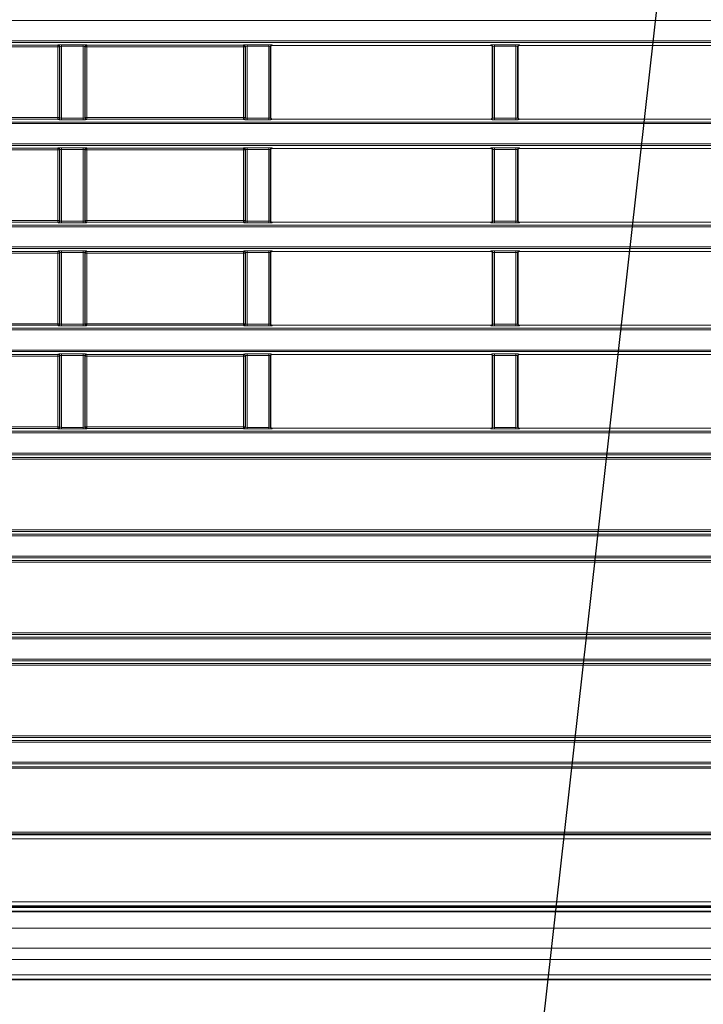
# Model space of a CAD drawing. Header units: millimetres. Extents: x 0 to 1118, y 0 to 864.
# Tile 115 of 172: x 812 to 832, y 313 to 343. Entities that reach past the tile are written whole.
import ezdxf

# ---------------------------------------------------------------- set-up
doc = ezdxf.new("R2010")
doc.units = ezdxf.units.MM
doc.layers.add('ALPHAREV', color=7, linetype='Continuous', lineweight=25)
doc.styles.add('SLDTEXTSTYLE0', font='TXT', dxfattribs={"width": 0.605})
doc.dimstyles.new('SLDDIMSTYLE0', dxfattribs={"dimtxt": 3.175, "dimasz": 4.572, "dimexe": 0, "dimexo": 0.0625, "dimgap": 0.79375, "dimtad": 0, "dimtih": 1, "dimtoh": 1, "dimdec": 1, "dimlfac": 4, "dimrnd": 1e-09, "dimzin": 12, "dimdsep": 46, "dimtxsty": 'SLDTEXTSTYLE0', "dimsah": 1, "dimcen": 0.09, "dimadec": 0, "dimazin": 3, "dimtfac": 1, "dimtofl": 0, "dimtmove": 0, "dimatfit": 3, "dimfxl": 1, "dimfrac": 2, "dimtolj": 1, "dimtzin": 12, "dimarcsym": 0})
doc.dimstyles.new('SLDDIMSTYLE2', dxfattribs={"dimtxt": 0.18, "dimasz": 4.572, "dimexe": 0, "dimexo": 0.0625, "dimgap": 0, "dimtad": 0, "dimtih": 1, "dimtoh": 1, "dimdec": 0, "dimrnd": 1e-09, "dimzin": 0, "dimdsep": 46, "dimtxsty": 'Standard', "dimsah": 1, "dimcen": 0.09, "dimadec": 0, "dimazin": 0, "dimtfac": 4.572, "dimtdec": 0, "dimtofl": 0, "dimtmove": 0, "dimatfit": 3, "dimfxl": 1, "dimfrac": 2, "dimtolj": 1, "dimtzin": 0, "dimarcsym": 0})

# ---------------------------------------------------------------- blocks, each defined once
blk = doc.blocks.new('_D_17')
at = {"layer": 'ALPHAREV'}
for p, q in [((817.763, 358.336), (766.132, 358.336)), ((767.732, 358.336), (767.732, 338.686)), ((770.158, 337.958), (769.066, 337.958)), ((769.066, 337.958), (769.066, 333.085)), ((776.221, 337.958), (777.313, 337.958)), ((777.313, 337.958), (777.313, 333.085)), ((769.066, 333.085), (770.158, 333.085)), ((777.313, 333.085), (776.221, 333.085)), ((767.732, 312.707), (767.732, 332.358)), ((787.893, 312.707), (766.132, 312.707))]:
    blk.add_line(p, q, dxfattribs=at)
for points in [[(767.732, 358.336), (766.97, 353.764), (768.494, 353.764)], [(767.732, 312.707), (768.494, 317.279), (766.97, 317.279)]]:
    blk.add_solid(points, dxfattribs=at)
at = {"layer": 'ALPHAREV', "char_height": 3.175, "attachment_point": 1, "style": 'SLDTEXTSTYLE0'}
for s, insert in [('182.5', (757.061, 337.178)), ('7.2', (770.158, 337.178))]:
    blk.add_mtext(s, dxfattribs=dict(at, insert=insert))
blk = doc.blocks.new('_D_18')
at = {"layer": 'ALPHAREV'}
for p, q in [((817.763, 358.336), (748.711, 358.336)), ((750.311, 358.336), (750.311, 330.617)), ((752.737, 329.889), (751.645, 329.889)), ((751.645, 329.889), (751.645, 325.016)), ((758.8, 329.889), (759.891, 329.889)), ((759.891, 329.889), (759.891, 325.016)), ((751.645, 325.016), (752.737, 325.016)), ((759.891, 325.016), (758.8, 325.016)), ((750.311, 296.569), (750.311, 324.289)), ((784.532, 296.569), (748.711, 296.569))]:
    blk.add_line(p, q, dxfattribs=at)
for points in [[(750.311, 358.336), (749.549, 353.764), (751.073, 353.764)], [(750.311, 296.569), (751.073, 301.141), (749.549, 301.141)]]:
    blk.add_solid(points, dxfattribs=at)
at = {"layer": 'ALPHAREV', "char_height": 3.175, "attachment_point": 1, "style": 'SLDTEXTSTYLE0'}
for s, insert in [('247.1', (739.64, 329.109)), ('9.7', (752.737, 329.109))]:
    blk.add_mtext(s, dxfattribs=dict(at, insert=insert))

msp = doc.modelspace()

# ---------------------------------------------------------------- linework, layer by layer
at = {"color": 7, "linetype": 'Continuous', "lineweight": 18}
for p, q in [((983.327, 342.535), (794.184, 342.535)), ((794.184, 341.922), (983.327, 341.922)), ((983.327, 341.872), (794.184, 341.872)), ((795.761, 341.787), (812.816, 341.787)), ((812.816, 341.738), (795.761, 341.738)), ((812.828, 341.8), (812.816, 341.787)), ((812.816, 341.787), (812.816, 341.738)), ((812.816, 341.738), (812.816, 339.594)), ((812.816, 341.738), (812.866, 341.738)), ((812.866, 341.738), (812.878, 341.75)), ((812.866, 339.594), (812.866, 341.738)), ((812.878, 341.75), (812.878, 339.582)), ((813.583, 341.805), (812.928, 341.805)), ((812.928, 341.805), (812.928, 341.755)), ((812.928, 341.755), (813.583, 341.755)), ((812.928, 339.577), (812.928, 341.755)), ((813.583, 341.805), (813.583, 341.755)), ((813.583, 341.755), (813.583, 339.577)), ((813.633, 339.582), (813.633, 341.75)), ((813.633, 341.75), (813.646, 341.738)), ((813.646, 341.738), (813.646, 339.594)), ((813.646, 341.738), (813.696, 341.738)), ((813.696, 341.787), (813.683, 341.8)), ((818.441, 341.787), (813.696, 341.787)), ((813.696, 341.738), (813.696, 341.787)), ((813.696, 341.738), (818.441, 341.738)), ((813.696, 339.594), (813.696, 341.738)), ((818.453, 341.8), (818.441, 341.787)), ((818.441, 341.787), (818.441, 341.738)), ((818.441, 341.738), (818.491, 341.738)), ((818.441, 341.738), (818.441, 339.594)), ((818.491, 341.738), (818.503, 341.75)), ((818.491, 339.594), (818.491, 341.738)), ((818.503, 341.75), (818.503, 339.582)), ((819.208, 341.805), (818.553, 341.805)), ((818.553, 341.805), (818.553, 341.755)), ((818.553, 341.755), (819.208, 341.755)), ((818.553, 339.577), (818.553, 341.755)), ((819.208, 341.805), (819.208, 341.755)), ((819.208, 341.755), (819.208, 339.577)), ((819.258, 339.582), (819.258, 341.75)), ((819.258, 341.75), (819.274, 341.735)), ((819.274, 341.735), (819.274, 339.597)), ((819.323, 341.785), (819.308, 341.8)), ((825.938, 341.785), (819.323, 341.785)), ((825.953, 341.8), (825.938, 341.785)), ((825.988, 341.735), (826.003, 341.75)), ((825.988, 339.597), (825.988, 341.735)), ((826.003, 341.75), (826.003, 339.582)), ((826.708, 341.805), (826.053, 341.805)), ((826.053, 341.805), (826.053, 341.755)), ((826.053, 341.755), (826.708, 341.755)), ((826.053, 339.577), (826.053, 341.755)), ((826.708, 341.805), (826.708, 341.755)), ((826.708, 341.755), (826.708, 339.577)), ((826.758, 339.582), (826.758, 341.75)), ((826.758, 341.75), (826.774, 341.735)), ((826.774, 341.735), (826.774, 339.597)), ((826.823, 341.785), (826.808, 341.8)), ((833.438, 341.785), (826.823, 341.785)), ((794.184, 339.46), (983.327, 339.46)), ((795.761, 339.594), (812.816, 339.594)), ((812.816, 339.545), (795.761, 339.545)), ((812.866, 339.594), (812.816, 339.594)), ((812.816, 339.594), (812.816, 339.545)), ((812.816, 339.545), (812.828, 339.532)), ((812.878, 339.582), (812.866, 339.594)), ((812.928, 339.577), (812.928, 339.527)), ((813.583, 339.577), (812.928, 339.577)), ((812.928, 339.527), (813.583, 339.527)), ((813.583, 339.577), (813.583, 339.527)), ((813.646, 339.594), (813.633, 339.582)), ((813.696, 339.594), (813.646, 339.594)), ((813.683, 339.532), (813.696, 339.545)), ((813.696, 339.545), (813.696, 339.594)), ((818.441, 339.594), (813.696, 339.594)), ((813.696, 339.545), (818.441, 339.545)), ((818.441, 339.594), (818.441, 339.545)), ((818.491, 339.594), (818.441, 339.594)), ((818.441, 339.545), (818.453, 339.532)), ((818.503, 339.582), (818.491, 339.594)), ((818.553, 339.577), (818.553, 339.527)), ((819.208, 339.577), (818.553, 339.577)), ((818.553, 339.527), (819.208, 339.527)), ((819.208, 339.577), (819.208, 339.527)), ((819.274, 339.597), (819.258, 339.582)), ((819.308, 339.532), (819.323, 339.547)), ((825.938, 339.547), (819.323, 339.547)), ((825.938, 339.547), (825.953, 339.532)), ((826.003, 339.582), (825.988, 339.597)), ((826.053, 339.577), (826.053, 339.527)), ((826.708, 339.577), (826.053, 339.577)), ((826.053, 339.527), (826.708, 339.527)), ((826.708, 339.577), (826.708, 339.527)), ((826.774, 339.597), (826.758, 339.582)), ((826.808, 339.532), (826.823, 339.547)), ((833.438, 339.547), (826.823, 339.547)), ((983.327, 339.41), (794.184, 339.41)), ((794.184, 338.797), (983.327, 338.797)), ((983.327, 338.747), (794.184, 338.747)), ((795.761, 338.662), (812.816, 338.662)), ((812.816, 338.613), (795.761, 338.613)), ((812.828, 338.675), (812.816, 338.662)), ((812.816, 338.662), (812.816, 338.613)), ((812.816, 338.613), (812.866, 338.613)), ((812.816, 338.613), (812.816, 336.469)), ((812.866, 338.613), (812.878, 338.625)), ((812.866, 336.469), (812.866, 338.613)), ((812.878, 338.625), (812.878, 336.457)), ((813.583, 338.68), (812.928, 338.68)), ((812.928, 338.63), (812.928, 338.68)), ((812.928, 338.63), (813.583, 338.63)), ((812.928, 336.452), (812.928, 338.63)), ((813.583, 338.63), (813.583, 338.68)), ((813.583, 338.63), (813.583, 336.452)), ((813.633, 336.457), (813.633, 338.625)), ((813.633, 338.625), (813.646, 338.613)), ((813.646, 338.613), (813.646, 336.469)), ((813.646, 338.613), (813.696, 338.613)), ((813.696, 338.662), (813.683, 338.675)), ((818.441, 338.662), (813.696, 338.662)), ((813.696, 338.613), (813.696, 338.662)), ((813.696, 338.613), (818.441, 338.613)), ((813.696, 336.469), (813.696, 338.613)), ((818.453, 338.675), (818.441, 338.662)), ((818.441, 338.662), (818.441, 338.613)), ((818.441, 338.613), (818.491, 338.613)), ((818.441, 338.613), (818.441, 336.469)), ((818.491, 338.613), (818.503, 338.625)), ((818.491, 336.469), (818.491, 338.613)), ((818.503, 338.625), (818.503, 336.457)), ((819.208, 338.68), (818.553, 338.68)), ((818.553, 338.68), (818.553, 338.63)), ((818.553, 338.63), (819.208, 338.63)), ((818.553, 336.452), (818.553, 338.63)), ((819.208, 338.68), (819.208, 338.63)), ((819.208, 338.63), (819.208, 336.452)), ((819.258, 336.457), (819.258, 338.625)), ((819.258, 338.625), (819.274, 338.61)), ((819.274, 338.61), (819.274, 336.472)), ((819.323, 338.66), (819.308, 338.675)), ((825.938, 338.66), (819.323, 338.66)), ((825.953, 338.675), (825.938, 338.66)), ((825.988, 338.61), (826.003, 338.625)), ((825.988, 336.472), (825.988, 338.61)), ((826.003, 338.625), (826.003, 336.457)), ((826.708, 338.68), (826.053, 338.68)), ((826.053, 338.63), (826.053, 338.68)), ((826.053, 338.63), (826.708, 338.63)), ((826.053, 336.452), (826.053, 338.63)), ((826.708, 338.63), (826.708, 338.68)), ((826.708, 338.63), (826.708, 336.452)), ((826.758, 336.457), (826.758, 338.625)), ((826.758, 338.625), (826.774, 338.61)), ((826.774, 338.61), (826.774, 336.472)), ((826.823, 338.66), (826.808, 338.675)), ((833.438, 338.66), (826.823, 338.66)), ((819.274, 336.472), (819.258, 336.457)), ((826.003, 336.457), (825.988, 336.472)), ((826.774, 336.472), (826.758, 336.457)), ((794.184, 336.335), (983.327, 336.335)), ((983.327, 336.285), (794.184, 336.285)), ((795.761, 336.469), (812.816, 336.469)), ((812.816, 336.42), (795.761, 336.42)), ((812.866, 336.469), (812.816, 336.469)), ((812.816, 336.469), (812.816, 336.42)), ((812.816, 336.42), (812.828, 336.407)), ((812.878, 336.457), (812.866, 336.469)), ((813.583, 336.452), (812.928, 336.452)), ((812.928, 336.402), (812.928, 336.452)), ((812.928, 336.402), (813.583, 336.402)), ((813.583, 336.402), (813.583, 336.452)), ((813.646, 336.469), (813.633, 336.457)), ((813.696, 336.469), (813.646, 336.469)), ((813.683, 336.407), (813.696, 336.42)), ((813.696, 336.42), (813.696, 336.469)), ((818.441, 336.469), (813.696, 336.469)), ((813.696, 336.42), (818.441, 336.42)), ((818.491, 336.469), (818.441, 336.469)), ((818.441, 336.469), (818.441, 336.42)), ((818.441, 336.42), (818.453, 336.407)), ((818.503, 336.457), (818.491, 336.469)), ((818.553, 336.452), (818.553, 336.402)), ((819.208, 336.452), (818.553, 336.452)), ((818.553, 336.402), (819.208, 336.402)), ((819.208, 336.452), (819.208, 336.402)), ((819.308, 336.407), (819.323, 336.422)), ((825.938, 336.422), (819.323, 336.422)), ((825.938, 336.422), (825.953, 336.407)), ((826.053, 336.402), (826.053, 336.452)), ((826.708, 336.452), (826.053, 336.452)), ((826.053, 336.402), (826.708, 336.402)), ((826.708, 336.402), (826.708, 336.452)), ((826.808, 336.407), (826.823, 336.422)), ((833.438, 336.422), (826.823, 336.422)), ((794.184, 335.672), (983.327, 335.672)), ((983.327, 335.622), (794.184, 335.622)), ((795.761, 335.537), (812.816, 335.537)), ((812.816, 335.488), (795.761, 335.488)), ((812.828, 335.55), (812.816, 335.537)), ((812.816, 335.537), (812.816, 335.488)), ((812.816, 335.488), (812.866, 335.488)), ((812.816, 335.488), (812.816, 333.344)), ((812.866, 335.488), (812.878, 335.5)), ((812.866, 333.344), (812.866, 335.488)), ((812.878, 335.5), (812.878, 333.332)), ((813.583, 335.555), (812.928, 335.555)), ((812.928, 335.555), (812.928, 335.505)), ((812.928, 335.505), (813.583, 335.505)), ((812.928, 333.327), (812.928, 335.505)), ((813.583, 335.555), (813.583, 335.505)), ((813.583, 335.505), (813.583, 333.327)), ((813.633, 333.332), (813.633, 335.5)), ((813.633, 335.5), (813.646, 335.488)), ((813.646, 335.488), (813.646, 333.344)), ((813.646, 335.488), (813.696, 335.488)), ((813.696, 335.537), (813.683, 335.55)), ((818.441, 335.537), (813.696, 335.537)), ((813.696, 335.488), (813.696, 335.537)), ((813.696, 335.488), (818.441, 335.488)), ((813.696, 333.344), (813.696, 335.488)), ((818.453, 335.55), (818.441, 335.537)), ((818.441, 335.537), (818.441, 335.488)), ((818.441, 335.488), (818.441, 333.344)), ((818.441, 335.488), (818.491, 335.488)), ((818.491, 335.488), (818.503, 335.5)), ((818.491, 333.344), (818.491, 335.488)), ((818.503, 335.5), (818.503, 333.332)), ((819.208, 335.555), (818.553, 335.555)), ((818.553, 335.555), (818.553, 335.505)), ((818.553, 335.505), (819.208, 335.505)), ((818.553, 333.327), (818.553, 335.505)), ((819.208, 335.555), (819.208, 335.505)), ((819.208, 335.505), (819.208, 333.327)), ((819.258, 333.332), (819.258, 335.5)), ((819.258, 335.5), (819.274, 335.485)), ((819.274, 335.485), (819.274, 333.347)), ((819.323, 335.535), (819.308, 335.55)), ((825.938, 335.535), (819.323, 335.535)), ((825.953, 335.55), (825.938, 335.535)), ((825.988, 335.485), (826.003, 335.5)), ((825.988, 333.347), (825.988, 335.485)), ((826.003, 335.5), (826.003, 333.332)), ((826.708, 335.555), (826.053, 335.555)), ((826.053, 335.555), (826.053, 335.505)), ((826.053, 335.505), (826.708, 335.505)), ((826.053, 333.327), (826.053, 335.505)), ((826.708, 335.555), (826.708, 335.505)), ((826.708, 335.505), (826.708, 333.327)), ((826.758, 333.332), (826.758, 335.5)), ((826.758, 335.5), (826.774, 335.485)), ((826.774, 335.485), (826.774, 333.347)), ((826.823, 335.535), (826.808, 335.55)), ((833.438, 335.535), (826.823, 335.535)), ((794.184, 333.21), (983.327, 333.21)), ((795.761, 333.344), (812.816, 333.344)), ((812.816, 333.295), (795.761, 333.295)), ((812.866, 333.344), (812.816, 333.344)), ((812.816, 333.344), (812.816, 333.295)), ((812.816, 333.295), (812.828, 333.282)), ((812.878, 333.332), (812.866, 333.344)), ((812.928, 333.327), (812.928, 333.277)), ((813.583, 333.327), (812.928, 333.327)), ((812.928, 333.277), (813.583, 333.277)), ((813.583, 333.327), (813.583, 333.277)), ((813.646, 333.344), (813.633, 333.332)), ((813.696, 333.344), (813.646, 333.344)), ((813.683, 333.282), (813.696, 333.295)), ((813.696, 333.295), (813.696, 333.344)), ((818.441, 333.344), (813.696, 333.344)), ((813.696, 333.295), (818.441, 333.295)), ((818.491, 333.344), (818.441, 333.344)), ((818.441, 333.344), (818.441, 333.295)), ((818.441, 333.295), (818.453, 333.282)), ((818.503, 333.332), (818.491, 333.344)), ((818.553, 333.327), (818.553, 333.277)), ((819.208, 333.327), (818.553, 333.327)), ((818.553, 333.277), (819.208, 333.277)), ((819.208, 333.327), (819.208, 333.277)), ((819.274, 333.347), (819.258, 333.332)), ((819.308, 333.282), (819.323, 333.297)), ((825.938, 333.297), (819.323, 333.297)), ((825.938, 333.297), (825.953, 333.282)), ((826.003, 333.332), (825.988, 333.347)), ((826.053, 333.327), (826.053, 333.277)), ((826.708, 333.327), (826.053, 333.327)), ((826.053, 333.277), (826.708, 333.277)), ((826.708, 333.327), (826.708, 333.277)), ((826.774, 333.347), (826.758, 333.332)), ((826.808, 333.282), (826.823, 333.297)), ((833.438, 333.297), (826.823, 333.297)), ((983.327, 333.16), (794.184, 333.16)), ((794.184, 332.547), (983.327, 332.547)), ((983.327, 332.497), (794.184, 332.497)), ((795.761, 332.412), (812.816, 332.412)), ((812.816, 332.363), (795.761, 332.363)), ((812.828, 332.425), (812.816, 332.412)), ((812.816, 332.412), (812.816, 332.363)), ((812.816, 332.363), (812.866, 332.363)), ((812.816, 332.363), (812.816, 330.219)), ((812.866, 332.363), (812.878, 332.375)), ((812.866, 330.219), (812.866, 332.363)), ((812.878, 332.375), (812.878, 330.207)), ((813.583, 332.43), (812.928, 332.43)), ((812.928, 332.43), (812.928, 332.38)), ((812.928, 332.38), (813.583, 332.38)), ((812.928, 330.202), (812.928, 332.38)), ((813.583, 332.43), (813.583, 332.38)), ((813.583, 332.38), (813.583, 330.202)), ((813.633, 330.207), (813.633, 332.375)), ((813.633, 332.375), (813.646, 332.363)), ((813.646, 332.363), (813.646, 330.219)), ((813.646, 332.363), (813.696, 332.363)), ((813.696, 332.412), (813.683, 332.425)), ((818.441, 332.412), (813.696, 332.412)), ((813.696, 332.363), (813.696, 332.412)), ((813.696, 332.363), (818.441, 332.363)), ((813.696, 330.219), (813.696, 332.363)), ((818.453, 332.425), (818.441, 332.412)), ((818.441, 332.412), (818.441, 332.363)), ((818.441, 332.363), (818.491, 332.363)), ((818.441, 332.363), (818.441, 330.219)), ((818.491, 332.363), (818.503, 332.375)), ((818.491, 330.219), (818.491, 332.363)), ((818.503, 332.375), (818.503, 330.207)), ((819.208, 332.43), (818.553, 332.43)), ((818.553, 332.43), (818.553, 332.38)), ((818.553, 332.38), (819.208, 332.38)), ((818.553, 330.202), (818.553, 332.38)), ((819.208, 332.43), (819.208, 332.38)), ((819.208, 332.38), (819.208, 330.202)), ((819.258, 330.207), (819.258, 332.375)), ((819.258, 332.375), (819.274, 332.36)), ((819.274, 332.36), (819.274, 330.222)), ((819.323, 332.41), (819.308, 332.425)), ((825.938, 332.41), (819.323, 332.41)), ((825.953, 332.425), (825.938, 332.41)), ((825.988, 332.36), (826.003, 332.375)), ((825.988, 330.222), (825.988, 332.36)), ((826.003, 332.375), (826.003, 330.207)), ((826.708, 332.43), (826.053, 332.43)), ((826.053, 332.43), (826.053, 332.38)), ((826.053, 332.38), (826.708, 332.38)), ((826.053, 330.202), (826.053, 332.38)), ((826.708, 332.43), (826.708, 332.38)), ((826.708, 332.38), (826.708, 330.202)), ((826.758, 330.207), (826.758, 332.375)), ((826.758, 332.375), (826.774, 332.36)), ((826.774, 332.36), (826.774, 330.222)), ((826.823, 332.41), (826.808, 332.425)), ((833.438, 332.41), (826.823, 332.41)), ((795.761, 330.219), (812.816, 330.219)), ((812.816, 330.219), (812.816, 330.17)), ((812.866, 330.219), (812.816, 330.219)), ((812.878, 330.207), (812.866, 330.219)), ((812.928, 330.202), (812.928, 330.152)), ((813.583, 330.202), (812.928, 330.202)), ((813.583, 330.202), (813.583, 330.152)), ((813.646, 330.219), (813.633, 330.207)), ((813.696, 330.219), (813.646, 330.219)), ((813.696, 330.17), (813.696, 330.219)), ((818.441, 330.219), (813.696, 330.219)), ((818.441, 330.219), (818.441, 330.17)), ((818.491, 330.219), (818.441, 330.219)), ((818.503, 330.207), (818.491, 330.219)), ((818.553, 330.202), (818.553, 330.152)), ((819.208, 330.202), (818.553, 330.202)), ((819.208, 330.202), (819.208, 330.152)), ((819.274, 330.222), (819.258, 330.207)), ((826.003, 330.207), (825.988, 330.222)), ((826.053, 330.202), (826.053, 330.152)), ((826.708, 330.202), (826.053, 330.202)), ((826.708, 330.202), (826.708, 330.152)), ((826.774, 330.222), (826.758, 330.207)), ((794.184, 330.085), (983.327, 330.085)), ((983.327, 330.035), (794.184, 330.035)), ((812.816, 330.17), (795.761, 330.17)), ((812.816, 330.17), (812.828, 330.157)), ((812.928, 330.152), (813.583, 330.152)), ((813.683, 330.157), (813.696, 330.17)), ((813.696, 330.17), (818.441, 330.17)), ((818.441, 330.17), (818.453, 330.157)), ((818.553, 330.152), (819.208, 330.152)), ((819.308, 330.157), (819.323, 330.172)), ((825.938, 330.172), (819.323, 330.172)), ((825.938, 330.172), (825.953, 330.157)), ((826.053, 330.152), (826.708, 330.152)), ((826.808, 330.157), (826.823, 330.172)), ((833.438, 330.172), (826.823, 330.172)), ((794.184, 329.422), (983.327, 329.422)), ((983.327, 329.372), (794.184, 329.372)), ((795.761, 329.287), (981.75, 329.287)), ((981.75, 329.238), (795.761, 329.238)), ((794.184, 326.96), (983.327, 326.96)), ((795.761, 327.094), (981.75, 327.094)), ((981.75, 327.045), (795.761, 327.045)), ((983.327, 326.91), (794.184, 326.91)), ((794.184, 326.297), (983.327, 326.297)), ((983.327, 326.247), (794.184, 326.247)), ((795.761, 326.162), (981.75, 326.162)), ((981.75, 326.113), (795.761, 326.113)), ((801.1, 323.969), (976.412, 323.969)), ((976.312, 323.92), (801.2, 323.92)), ((801.916, 323.835), (975.596, 323.835)), ((975.596, 323.785), (801.916, 323.785)), ((801.2, 323.037), (976.312, 323.037)), ((801.916, 323.172), (975.596, 323.172)), ((975.596, 323.122), (801.916, 323.122)), ((976.412, 322.988), (801.1, 322.988)), ((801.102, 320.844), (976.41, 320.844)), ((976.31, 320.795), (801.202, 320.795)), ((801.918, 320.71), (975.594, 320.71)), ((975.594, 320.66), (801.918, 320.66)), ((976.41, 319.863), (801.102, 319.863)), ((801.202, 319.912), (976.31, 319.912)), ((801.918, 320.047), (975.594, 320.047)), ((975.594, 319.997), (801.918, 319.997)), ((800.683, 317.847), (976.829, 317.847)), ((976.829, 317.722), (800.683, 317.722)), ((800.71, 317.924), (976.802, 317.924)), ((976.802, 317.874), (800.71, 317.874)), ((796.018, 315.817), (981.494, 315.817)), ((981.494, 315.692), (796.018, 315.692)), ((796.793, 315.645), (980.718, 315.645)), ((796.793, 315.02), (980.718, 315.02)), ((796.793, 314.414), (980.718, 314.414)), ((796.793, 314.061), (980.718, 314.061)), ((796.793, 313.604), (980.718, 313.604))]:
    msp.add_line(p, q, dxfattribs=at)
at = {"color": 7, "linetype": 'Continuous', "lineweight": 35}
for p, q in [((981.505, 315.665), (796.007, 315.665)), ((796.793, 315.52), (980.718, 315.52)), ((796.793, 313.457), (980.718, 313.457))]:
    msp.add_line(p, q, dxfattribs=at)
at = {"color": 7, "linetype": 'Continuous', "lineweight": 18}
for centre, start, end in [((812.816, 341.737), 0.1836, 89.8164), ((812.828, 341.75), 0.1836, 89.8164), ((813.683, 341.75), 90.1836, 179.8164), ((813.696, 341.737), 90.1836, 179.8164), ((818.441, 341.737), 0.1836, 89.8164), ((818.453, 341.75), 0.1836, 89.8164), ((819.308, 341.75), 90.1836, 179.8164), ((825.953, 341.75), 0.1836, 89.8164), ((826.808, 341.75), 90.1836, 179.8164), ((812.816, 339.595), 270.1836, 359.8164), ((812.828, 339.582), 270.1836, 359.8164), ((813.683, 339.582), 180.1836, 269.8164), ((813.696, 339.595), 180.1836, 269.8164), ((818.441, 339.595), 270.1836, 359.8164), ((818.453, 339.582), 270.1836, 359.8164), ((819.308, 339.582), 180.1836, 269.8164), ((825.953, 339.582), 270.1836, 359.8164), ((826.808, 339.582), 180.1836, 269.8164), ((812.816, 338.612), 0.1836, 89.8164), ((812.828, 338.625), 0.1836, 89.8164), ((813.683, 338.625), 90.1836, 179.8164), ((813.696, 338.612), 90.1836, 179.8164), ((818.441, 338.612), 0.1836, 89.8164), ((818.453, 338.625), 0.1836, 89.8164), ((819.308, 338.625), 90.1836, 179.8164), ((825.953, 338.625), 0.1836, 89.8164), ((826.808, 338.625), 90.1836, 179.8164), ((812.816, 336.47), 270.1836, 359.8164), ((812.828, 336.457), 270.1836, 359.8164), ((813.683, 336.457), 180.1836, 269.8164), ((813.696, 336.47), 180.1836, 269.8164), ((818.441, 336.47), 270.1836, 359.8164), ((818.453, 336.457), 270.1836, 359.8164), ((819.308, 336.457), 180.1836, 269.8164), ((825.953, 336.457), 270.1836, 359.8164), ((826.808, 336.457), 180.1836, 269.8164), ((812.816, 335.487), 0.1836, 89.8164), ((812.828, 335.5), 0.1836, 89.8164), ((813.683, 335.5), 90.1836, 179.8164), ((813.696, 335.487), 90.1836, 179.8164), ((818.441, 335.487), 0.1836, 89.8164), ((818.453, 335.5), 0.1836, 89.8164), ((819.308, 335.5), 90.1836, 179.8164), ((825.953, 335.5), 0.1836, 89.8164), ((826.808, 335.5), 90.1836, 179.8164), ((812.816, 333.345), 270.1836, 359.8164), ((812.828, 333.332), 270.1836, 359.8164), ((813.683, 333.332), 180.1836, 269.8164), ((813.696, 333.345), 180.1836, 269.8164), ((818.441, 333.345), 270.1836, 359.8164), ((818.453, 333.332), 270.1836, 359.8164), ((819.308, 333.332), 180.1836, 269.8164), ((825.953, 333.332), 270.1836, 359.8164), ((826.808, 333.332), 180.1836, 269.8164), ((812.816, 332.362), 0.1836, 89.8164), ((812.828, 332.375), 0.1836, 89.8164), ((813.683, 332.375), 90.1836, 179.8164), ((813.696, 332.362), 90.1836, 179.8164), ((818.441, 332.362), 0.1836, 89.8164), ((818.453, 332.375), 0.1836, 89.8164), ((819.308, 332.375), 90.1836, 179.8164), ((825.953, 332.375), 0.1836, 89.8164), ((826.808, 332.375), 90.1836, 179.8164), ((812.816, 330.22), 270.1836, 359.8164), ((812.828, 330.207), 270.1836, 359.8164), ((813.683, 330.207), 180.1836, 269.8164), ((813.696, 330.22), 180.1836, 269.8164), ((818.441, 330.22), 270.1836, 359.8164), ((818.453, 330.207), 270.1836, 359.8164), ((819.308, 330.207), 180.1836, 269.8164), ((825.953, 330.207), 270.1836, 359.8164), ((826.808, 330.207), 180.1836, 269.8164)]:
    msp.add_arc(centre, 0.0501, start, end, dxfattribs=at)
for centre, major_axis, ratio, start_param, end_param in [((812.928, 341.8), (0.1, 0), 0.052408, 1.570796, 3.089233), ((812.928, 341.75), (0.05, 0), 0.104816, 1.570796, 3.089233), ((813.583, 341.8), (0.1, 0), 0.052408, 0.05236, 1.570796), ((813.583, 341.75), (0.05, 0), 0.104816, 0.05236, 1.570796), ((818.553, 341.8), (0.1, 0), 0.052408, 1.570796, 3.089233), ((818.553, 341.75), (0.05, 0), 0.104816, 1.570796, 3.089233), ((819.208, 341.8), (0.1, 0), 0.052408, 0.05236, 1.570796), ((819.208, 341.75), (0.05, 0), 0.104816, 0.05236, 1.570796), ((819.324, 341.735), (-0.0355, 0.0355), 0.997265, 5.499157, 7.067214), ((825.938, 341.735), (-0.0355, -0.0355), 0.997265, 2.357564, 3.925621), ((826.053, 341.8), (0.1, 0), 0.052408, 1.570796, 3.089233), ((826.053, 341.75), (0.05, 0), 0.104816, 1.570796, 3.089233), ((826.708, 341.8), (0.1, 0), 0.052408, 0.05236, 1.570796), ((826.708, 341.75), (0.05, 0), 0.104816, 0.05236, 1.570796), ((826.824, 341.735), (-0.0355, 0.0355), 0.997265, 5.499157, 7.067214), ((812.928, 339.532), (0.1, 0), 0.052408, 3.193953, 4.712389), ((812.928, 339.582), (0.05, 0), 0.104816, 3.193953, 4.712389), ((813.583, 339.582), (0.05, 0), 0.104816, 4.712389, 6.230825), ((813.583, 339.532), (0.1, 0), 0.052408, 4.712389, 6.230825), ((818.553, 339.532), (0.1, 0), 0.052408, 3.193953, 4.712389), ((818.553, 339.582), (0.05, 0), 0.104816, 3.193953, 4.712389), ((819.208, 339.582), (0.05, 0), 0.104816, 4.712389, 6.230825), ((819.208, 339.532), (0.1, 0), 0.052408, 4.712389, 6.230825), ((819.324, 339.597), (-0.0355, -0.0355), 0.997265, 5.499157, 7.067214), ((825.938, 339.597), (-0.0355, 0.0355), 0.997265, 2.357564, 3.925621), ((826.053, 339.532), (0.1, 0), 0.052408, 3.193953, 4.712389), ((826.053, 339.582), (0.05, 0), 0.104816, 3.193953, 4.712389), ((826.708, 339.582), (0.05, 0), 0.104816, 4.712389, 6.230825), ((826.708, 339.532), (0.1, 0), 0.052408, 4.712389, 6.230825), ((826.824, 339.597), (-0.0355, -0.0355), 0.997265, 5.499157, 7.067214), ((812.928, 338.675), (0.1, 0), 0.052408, 1.570796, 3.089233), ((812.928, 338.625), (0.05, 0), 0.104816, 1.570796, 3.089233), ((813.583, 338.675), (0.1, 0), 0.052408, 0.05236, 1.570796), ((813.583, 338.625), (0.05, 0), 0.104816, 0.05236, 1.570796), ((818.553, 338.675), (0.1, 0), 0.052408, 1.570796, 3.089233), ((818.553, 338.625), (0.05, 0), 0.104816, 1.570796, 3.089233), ((819.208, 338.675), (0.1, 0), 0.052408, 0.05236, 1.570796), ((819.208, 338.625), (0.05, 0), 0.104816, 0.05236, 1.570796), ((819.324, 338.61), (-0.0355, 0.0355), 0.997265, 5.499157, 7.067214), ((825.938, 338.61), (-0.0355, -0.0355), 0.997265, 2.357564, 3.925621), ((826.053, 338.675), (0.1, 0), 0.052408, 1.570796, 3.089233), ((826.053, 338.625), (0.05, 0), 0.104816, 1.570796, 3.089233), ((826.708, 338.675), (0.1, 0), 0.052408, 0.05236, 1.570796), ((826.708, 338.625), (0.05, 0), 0.104816, 0.05236, 1.570796), ((826.824, 338.61), (-0.0355, 0.0355), 0.997265, 5.499157, 7.067214), ((819.324, 336.472), (-0.0355, -0.0355), 0.997265, 5.499157, 7.067214), ((825.938, 336.472), (-0.0355, 0.0355), 0.997265, 2.357564, 3.925621), ((826.824, 336.472), (-0.0355, -0.0355), 0.997265, 5.499157, 7.067214), ((812.928, 336.407), (0.1, 0), 0.052408, 3.193953, 4.712389), ((812.928, 336.457), (0.05, 0), 0.104816, 3.193953, 4.712389), ((813.583, 336.457), (0.05, 0), 0.104816, 4.712389, 6.230825), ((813.583, 336.407), (0.1, 0), 0.052408, 4.712389, 6.230825), ((818.553, 336.407), (0.1, 0), 0.052408, 3.193953, 4.712389), ((818.553, 336.457), (0.05, 0), 0.104816, 3.193953, 4.712389), ((819.208, 336.457), (0.05, 0), 0.104816, 4.712389, 6.230825), ((819.208, 336.407), (0.1, 0), 0.052408, 4.712389, 6.230825), ((826.053, 336.407), (0.1, 0), 0.052408, 3.193953, 4.712389), ((826.053, 336.457), (0.05, 0), 0.104816, 3.193953, 4.712389), ((826.708, 336.457), (0.05, 0), 0.104816, 4.712389, 6.230825), ((826.708, 336.407), (0.1, 0), 0.052408, 4.712389, 6.230825), ((812.928, 335.55), (0.1, 0), 0.052408, 1.570796, 3.089233), ((812.928, 335.5), (0.05, 0), 0.104816, 1.570796, 3.089233), ((813.583, 335.55), (0.1, 0), 0.052408, 0.05236, 1.570796), ((813.583, 335.5), (0.05, 0), 0.104816, 0.05236, 1.570796), ((818.553, 335.55), (0.1, 0), 0.052408, 1.570796, 3.089233), ((818.553, 335.5), (0.05, 0), 0.104816, 1.570796, 3.089233), ((819.208, 335.55), (0.1, 0), 0.052408, 0.05236, 1.570796), ((819.208, 335.5), (0.05, 0), 0.104816, 0.05236, 1.570796), ((819.324, 335.485), (-0.0355, 0.0355), 0.997265, 5.499157, 7.067214), ((825.938, 335.485), (-0.0355, -0.0355), 0.997265, 2.357564, 3.925621), ((826.053, 335.55), (0.1, 0), 0.052408, 1.570796, 3.089233), ((826.053, 335.5), (0.05, 0), 0.104816, 1.570796, 3.089233), ((826.708, 335.55), (0.1, 0), 0.052408, 0.05236, 1.570796), ((826.708, 335.5), (0.05, 0), 0.104816, 0.05236, 1.570796), ((826.824, 335.485), (-0.0355, 0.0355), 0.997265, 5.499157, 7.067214), ((812.928, 333.282), (0.1, 0), 0.052408, 3.193953, 4.712389), ((812.928, 333.332), (0.05, 0), 0.104816, 3.193953, 4.712389), ((813.583, 333.332), (0.05, 0), 0.104816, 4.712389, 6.230825), ((813.583, 333.282), (0.1, 0), 0.052408, 4.712389, 6.230825), ((818.553, 333.282), (0.1, 0), 0.052408, 3.193953, 4.712389), ((818.553, 333.332), (0.05, 0), 0.104816, 3.193953, 4.712389), ((819.208, 333.332), (0.05, 0), 0.104816, 4.712389, 6.230825), ((819.208, 333.282), (0.1, 0), 0.052408, 4.712389, 6.230825), ((819.324, 333.347), (-0.0355, -0.0355), 0.997265, 5.499157, 7.067214), ((825.938, 333.347), (-0.0355, 0.0355), 0.997265, 2.357564, 3.925621), ((826.053, 333.282), (0.1, 0), 0.052408, 3.193953, 4.712389), ((826.053, 333.332), (0.05, 0), 0.104816, 3.193953, 4.712389), ((826.708, 333.332), (0.05, 0), 0.104816, 4.712389, 6.230825), ((826.708, 333.282), (0.1, 0), 0.052408, 4.712389, 6.230825), ((826.824, 333.347), (-0.0355, -0.0355), 0.997265, 5.499157, 7.067214), ((812.928, 332.425), (0.1, 0), 0.052408, 1.570796, 3.089233), ((812.928, 332.375), (0.05, 0), 0.104816, 1.570796, 3.089233), ((813.583, 332.425), (0.1, 0), 0.052408, 0.05236, 1.570796), ((813.583, 332.375), (0.05, 0), 0.104816, 0.05236, 1.570796), ((818.553, 332.425), (0.1, 0), 0.052408, 1.570796, 3.089233), ((818.553, 332.375), (0.05, 0), 0.104816, 1.570796, 3.089233), ((819.208, 332.425), (0.1, 0), 0.052408, 0.05236, 1.570796), ((819.208, 332.375), (0.05, 0), 0.104816, 0.05236, 1.570796), ((819.324, 332.36), (-0.0355, 0.0355), 0.997265, 5.499157, 7.067214), ((825.938, 332.36), (-0.0355, -0.0355), 0.997265, 2.357564, 3.925621), ((826.053, 332.425), (0.1, 0), 0.052408, 1.570796, 3.089233), ((826.053, 332.375), (0.05, 0), 0.104816, 1.570796, 3.089233), ((826.708, 332.425), (0.1, 0), 0.052408, 0.05236, 1.570796), ((826.708, 332.375), (0.05, 0), 0.104816, 0.05236, 1.570796), ((826.824, 332.36), (-0.0355, 0.0355), 0.997265, 5.499157, 7.067214), ((812.928, 330.207), (0.05, 0), 0.104816, 3.193953, 4.712389), ((813.583, 330.207), (0.05, 0), 0.104816, 4.712389, 6.230825), ((818.553, 330.207), (0.05, 0), 0.104816, 3.193953, 4.712389), ((819.208, 330.207), (0.05, 0), 0.104816, 4.712389, 6.230825), ((819.324, 330.222), (-0.0355, -0.0355), 0.997265, 5.499157, 7.067214), ((825.938, 330.222), (0.0355, -0.0355), 0.997265, 5.499157, 7.067214), ((826.053, 330.207), (0.05, 0), 0.104816, 3.193953, 4.712389), ((826.708, 330.207), (0.05, 0), 0.104816, 4.712389, 6.230825), ((826.824, 330.222), (-0.0355, -0.0355), 0.997265, 5.499157, 7.067214), ((812.928, 330.157), (0.1, 0), 0.052408, 3.193953, 4.712389), ((813.583, 330.157), (0.1, 0), 0.052408, 4.712389, 6.230825), ((818.553, 330.157), (0.1, 0), 0.052408, 3.193953, 4.712389), ((819.208, 330.157), (0.1, 0), 0.052408, 4.712389, 6.230825), ((826.053, 330.157), (0.1, 0), 0.052408, 3.193953, 4.712389), ((826.708, 330.157), (0.1, 0), 0.052408, 4.712389, 6.230825)]:
    msp.add_ellipse(centre, major_axis=major_axis, ratio=ratio, start_param=start_param, end_param=end_param, dxfattribs=at)

# ---------------------------------------------------------------- dimensions: what is measured, and where the dimension line sits
at = {"layer": 'ALPHAREV'}
for base, p1, picture, middle in [((750.311, 358.336), (786.132, 296.569), '_D_18', (750.311, 327.453)), ((767.732, 358.336), (789.493, 312.707), '_D_17', (767.732, 335.522))]:
    dim = msp.add_linear_dim(base=base, p1=p1, p2=(819.363, 358.336), angle=90, dimstyle='SLDDIMSTYLE0', dxfattribs=at)
    dim.commit()
    dim.dimension.update_dxf_attribs({"geometry": picture, "text_midpoint": middle, "dimtype": 160})

# ---------------------------------------------------------------- leaders
for points in [[(880.817, 373.172), (823.764, 278.557)], [(834.208, 371.785), (823.764, 278.557)]]:
    msp.add_leader(points, dimstyle='SLDDIMSTYLE2', dxfattribs=at)

doc.saveas('drawing.dxf')
